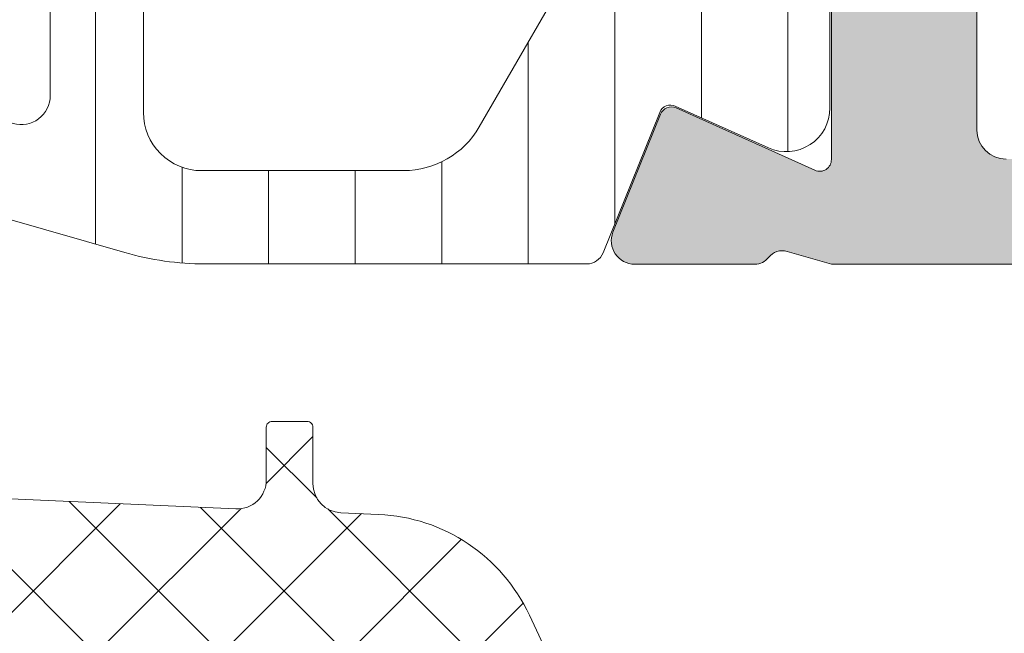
# Model space of a CAD drawing. Header units: millimetres. Extents: x 213386 to 459888, y 74252 to 208052.
# Tile 182 of 256: x 373087 to 373104, y 186081 to 186092. Entities that reach past the tile are written whole.
import ezdxf

# ---------------------------------------------------------------- set-up
doc = ezdxf.new("R2010")
doc.units = ezdxf.units.MM
doc.layers.get('Defpoints').update_dxf_attribs({"color": 255, "lineweight": 0})
doc.layers.add('FASÁDA DETAILNÍ', color=255, linetype='Continuous', lineweight=0)
doc.layers.add('NOVA', color=255, linetype='Continuous', lineweight=0)
doc.styles.add('CS-ROMANS', font='romans.shx', dxfattribs={"width": 0.75, "oblique": 5})
doc.dimstyles.new('A_KÓTA_50', dxfattribs={"dimtxt": 110, "dimasz": 2, "dimexe": 100, "dimexo": 1500, "dimgap": 40, "dimtad": 1, "dimrnd": 1, "dimdsep": 46, "dimtxsty": 'CS-ROMANS', "dimblk": 'KOT_CARA20', "dimcen": 45, "dimse1": 1, "dimse2": 1, "dimclrd": 256, "dimclre": 256, "dimclrt": 256, "dimadec": 0, "dimazin": 0, "dimtfac": 1, "dimtix": 1, "dimtmove": 2, "dimatfit": 3, "dimldrblk": 'OBLIQUE', "dimfxl": 100, "dimtolj": 1, "dimarcsym": 0})
pattern_1 = [(135, (0, 0), (-1.077630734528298, -1.077630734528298), []), (225, (0, 0), (1.077630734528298, -1.077630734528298), [])]

# ---------------------------------------------------------------- blocks, each defined once
blk = doc.blocks.new('A$C29162560')
at = {"layer": 'FASÁDA DETAILNÍ'}
h = blk.add_hatch(color=256, dxfattribs=at)
edge = h.paths.add_edge_path(flags=16)
edge.add_ellipse((-845.5180958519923, -15835.2001413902), major_axis=(-0.4999740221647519, 0), ratio=1, start_angle=89.99702292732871, end_angle=180.0029770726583)
edge.add_line((-845.0181218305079, -15835.20011541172), (-845.0181218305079, -15817.20011541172))
edge.add_ellipse((-845.5180958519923, -15817.2000894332), major_axis=(-0.4999740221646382, 0), ratio=1, start_angle=179.9970229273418, end_angle=270.0029770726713)
edge.add_line((-845.5181218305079, -15816.70011541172), (-858.0181218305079, -15816.70011541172))
edge.add_ellipse((-858.0181000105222, -15817.2001372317), major_axis=(-0.500021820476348, 0), ratio=1, start_angle=270.0025002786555, end_angle=359.9974997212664)
edge.add_line((-858.5181218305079, -15817.20011541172), (-858.5181218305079, -15829.80316641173))
edge.add_ellipse((-860.018120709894, -15829.80316753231), major_axis=(-1.499998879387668, 0), ratio=1, start_angle=89.99995719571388, end_angle=180.00004280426, ccw=False)
edge.add_line((-860.0181218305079, -15831.3031664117), (-873.0181098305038, -15831.3031664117))
edge.add_ellipse((-873.0181102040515, -15831.80316603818), major_axis=(-0.4999996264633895, 0), ratio=1, start_angle=-90.00004280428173, end_angle=4.280419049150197e-05)
edge.add_line((-873.5181098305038, -15831.8031664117), (-873.5181098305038, -15835.20011541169))
edge.add_ellipse((-873.0181102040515, -15835.20011578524), major_axis=(-0.4999996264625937, 0), ratio=1, start_angle=-4.280419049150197e-05, end_angle=90.00004280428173)
edge.add_line((-873.0181098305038, -15835.70011541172), (-845.5181218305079, -15835.70011541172))
edge = h.paths.add_edge_path()
edge.add_line((-844.3181098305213, -15864.5001104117), (-847.3181098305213, -15864.5001104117))
edge.add_line((-847.3181098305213, -15864.5001104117), (-847.3181098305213, -15862.5001104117))
edge.add_arc((-846.8181358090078, -15862.50008443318), 0.4999740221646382, 89.99702292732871, 180.0029770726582, ccw=False)
edge.add_line((-846.8181098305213, -15862.0001104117), (-846.3181098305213, -15862.0001104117))
edge.add_line((-846.3181098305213, -15862.0001104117), (-846.3181098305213, -15863.0001104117))
edge.add_line((-846.3181098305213, -15863.0001104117), (-845.3181098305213, -15863.0001104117))
edge.add_arc((-845.3181739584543, -15862.00004628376), 1.000064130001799, 270.0036740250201, 359.9963259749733)
edge.add_line((-844.3181098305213, -15862.0001104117), (-844.3181098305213, -15858.0001104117))
edge.add_arc((-845.3181398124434, -15858.00014039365), 1.000029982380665, 0.001717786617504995, 89.9982822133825)
edge.add_line((-845.3181098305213, -15857.0001104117), (-846.3181098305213, -15857.0001104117))
edge.add_line((-846.3181098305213, -15857.0001104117), (-846.3181098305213, -15858.0001104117))
edge.add_line((-846.3181098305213, -15858.0001104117), (-846.8181098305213, -15858.0001104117))
edge.add_arc((-846.8181042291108, -15857.50010481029), 0.5000056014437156, 180.0006418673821, 269.9993581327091, ccw=False)
edge.add_line((-847.3181098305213, -15857.5001104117), (-847.3181098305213, -15854.70010741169))
edge.add_arc((-846.8181098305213, -15854.70010741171), 0.5, 0, 180, ccw=False)
edge.add_line((-846.3181098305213, -15854.70010741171), (-846.3181098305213, -15855.00011041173))
edge.add_arc((-845.8180991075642, -15855.00009968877), 0.5000107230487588, 180.0012287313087, 269.9987712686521)
edge.add_line((-845.8181098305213, -15855.5001104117), (-845.3181098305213, -15855.5001104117))
edge.add_arc((-845.3181777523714, -15855.00004248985), 0.5000679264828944, 270.0077822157, 359.9922177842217)
edge.add_line((-844.8181098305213, -15855.0001104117), (-844.8181098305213, -15843.70011541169))
edge.add_arc((-845.318131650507, -15843.7001372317), 0.5000218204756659, 0.002500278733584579, 89.99749972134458)
edge.add_line((-845.3181098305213, -15843.20011541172), (-845.8181098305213, -15843.20011541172))
edge.add_arc((-845.8181725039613, -15843.70005273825), 0.4999373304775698, 89.99281725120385, 180.007182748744)
edge.add_line((-846.3181098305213, -15843.70011541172), (-846.3181098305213, -15844.00011841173))
edge.add_arc((-846.818172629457, -15844.00005561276), 0.500062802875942, 270.0071953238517, 359.9928046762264, ccw=False)
edge.add_line((-846.8181098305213, -15844.5001184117), (-851.3181098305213, -15844.5001184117))
edge.add_arc((-851.3181042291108, -15844.00011281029), 0.5000056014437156, 180.0006418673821, 269.9993581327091, ccw=False)
edge.add_line((-851.8181098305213, -15844.0001184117), (-851.8181098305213, -15843.20011541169))
edge.add_arc((-851.3181358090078, -15843.2000894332), 0.4999740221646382, 89.99702292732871, 180.0029770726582, ccw=False)
edge.add_line((-851.3181098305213, -15842.70011541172), (-849.3181098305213, -15842.70011541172))
edge.add_arc((-849.3181777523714, -15842.20004748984), 0.5000679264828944, 270.0077822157, 359.9922177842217)
edge.add_line((-848.8181098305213, -15842.20011541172), (-848.8181098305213, -15841.70011541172))
edge.add_arc((-848.3181725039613, -15841.70005273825), 0.499937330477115, 89.99281725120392, 180.007182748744, ccw=False)
edge.add_line((-848.3181098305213, -15841.20011541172), (-845.3181098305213, -15841.20011541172))
edge.add_arc((-845.318164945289, -15840.70006029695), 0.5000551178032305, 270.0063149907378, 359.993685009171)
edge.add_line((-844.8181098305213, -15840.70011541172), (-844.8181098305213, -15839.00011841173))
edge.add_arc((-846.3180779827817, -15839.00008656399), 1.499968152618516, 359.9987834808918, 450.0012165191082)
edge.add_line((-846.3181098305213, -15837.5001184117), (-872.3181098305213, -15837.5001184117))
edge.add_arc((-872.3181306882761, -15838.00009755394), 0.4999791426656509, 89.99760977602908, 180.0023902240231)
edge.add_line((-872.8181098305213, -15838.0001184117), (-872.8181098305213, -15842.20011541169))
edge.add_arc((-872.3181042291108, -15842.20010981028), 0.5000056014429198, 180.0006418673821, 269.9993581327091)
edge.add_line((-872.3181098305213, -15842.70011541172), (-870.3181098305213, -15842.70011541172))
edge.add_arc((-870.318131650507, -15843.2001372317), 0.500021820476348, 0.002500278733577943, 89.99749972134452, ccw=False)
edge.add_line((-869.8181098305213, -15843.20011541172), (-869.8181098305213, -15844.00011841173))
edge.add_arc((-870.3181623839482, -15844.00006585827), 0.5000525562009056, 270.00602154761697, 359.9939784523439, ccw=False)
edge.add_line((-870.3181098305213, -15844.5001184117), (-875.3181108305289, -15844.5001184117))
edge.add_line((-875.3181108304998, -15844.5001184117), (-876.0759998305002, -15844.2827974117))
edge.add_arc((-876.1586911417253, -15844.57117582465), 0.2999999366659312, 73.99997577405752, 142.0951853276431)
edge.add_arc((-876.6321109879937, -15844.20256527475), 0.3000001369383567, 270.0000300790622, 322.0952819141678, ccw=False)
edge.add_line((-876.6321108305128, -15844.50256541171), (-878.6962578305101, -15844.50256341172))
edge.add_arc((-878.696258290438, -15844.10256401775), 0.3999993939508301, 158.0262304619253, 270.00006587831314, ccw=False)
edge.add_line((-879.0671998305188, -15843.9528914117), (-878.2508388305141, -15841.92966241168))
edge.add_arc((-878.0653685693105, -15842.00449903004), 0.1999993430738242, 65.85890762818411, 158.0260921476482, ccw=False)
edge.add_line((-877.9835718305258, -15841.82199141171), (-875.5998868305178, -15842.8903114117))
edge.add_arc((-875.5180901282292, -15842.70780330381), 0.1999997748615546, 245.8589745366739, 360.8199006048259)
edge.add_line((-875.3181108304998, -15842.70494141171), (-875.3181098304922, -15831.4008614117))
edge.add_arc((-875.5095243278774, -15831.39242969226), 0.191600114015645, 357.4777781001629, 451.0444500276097)
edge.add_line((-875.5130168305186, -15831.20086141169), (-875.9336008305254, -15831.20086141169))
edge.add_line((-875.9336008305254, -15831.20086141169), (-878.3992128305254, -15832.63259641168))
edge.add_arc((-878.5500245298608, -15832.3732594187), 0.2999997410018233, 195.9999717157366, 300.17919611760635, ccw=False)
edge.add_line((-878.8384028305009, -15832.45595041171), (-879.2662738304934, -15830.9637894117))
edge.add_line((-879.2662738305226, -15830.9637894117), (-879.7646858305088, -15830.10051441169))
edge.add_arc((-879.4182755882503, -15829.90051445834), 0.4000000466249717, 90.0000347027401, 209.9999884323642, ccw=False)
edge.add_line((-879.4182758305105, -15829.50051441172), (-875.3103448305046, -15829.50086141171))
edge.add_line((-875.3103448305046, -15829.50086141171), (-860.8182878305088, -15829.50316641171))
edge.add_arc((-860.8181097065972, -15829.00316656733), 0.4999998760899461, 269.9795884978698, 360.0000178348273)
edge.add_line((-860.3181098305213, -15829.00316641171), (-860.3181098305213, -15823.60012441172))
edge.add_arc((-860.8181094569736, -15823.60012403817), 0.4999996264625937, 359.9999571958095, 450.0000428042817)
edge.add_line((-860.8181098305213, -15823.10012441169), (-863.3181098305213, -15823.10012441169))
edge.add_arc((-863.3181102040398, -15822.60012478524), 0.4999996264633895, 179.9999571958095, 270.0000428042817, ccw=False)
edge.add_line((-863.8181098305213, -15822.60012441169), (-863.8181098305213, -15821.30012141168))
edge.add_arc((-863.3181306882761, -15821.30010055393), 0.4999791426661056, 89.9976097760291, 180.002390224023, ccw=False)
edge.add_line((-863.3181098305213, -15820.80012141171), (-862.8181098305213, -15820.80012141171))
edge.add_line((-862.8181098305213, -15820.80012141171), (-862.8181098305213, -15821.80012141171))
edge.add_line((-862.8181098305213, -15821.80012141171), (-861.3181098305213, -15821.80012141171))
edge.add_arc((-861.3181415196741, -15820.80008972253), 1.000031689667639, 270.001815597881, 359.9981844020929)
edge.add_line((-860.3181098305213, -15820.80012141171), (-860.3181098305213, -15816.80012141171))
edge.add_arc((-861.318179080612, -15816.8001906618), 1.00006925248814, 0.003967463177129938, 89.99603253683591)
edge.add_line((-861.3181098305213, -15815.80012141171), (-862.8181098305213, -15815.80012141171))
edge.add_line((-862.8181098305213, -15815.80012141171), (-862.8181098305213, -15816.80012141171))
edge.add_line((-862.8181098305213, -15816.80012141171), (-863.3181098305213, -15816.80012141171))
edge.add_arc((-863.3181358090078, -15816.30014739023), 0.4999740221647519, 179.9970229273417, 270.0029770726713, ccw=False)
edge.add_line((-863.8181098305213, -15816.30012141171), (-863.8181098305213, -15815.0001184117))
edge.add_arc((-863.3181042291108, -15815.00012401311), 0.5000056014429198, 90.00064186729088, 179.9993581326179, ccw=False)
edge.add_line((-863.3181098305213, -15814.5001184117), (-844.3181098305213, -15814.5001184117))
edge.add_arc((-844.3180805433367, -15816.00008912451), 1.49997071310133, -0.0011187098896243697, 90.00111870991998, ccw=False)
edge.add_line((-842.8181098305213, -15816.0001184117), (-842.8181098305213, -15863.0001104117))
edge.add_arc((-844.3181701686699, -15863.00005007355), 1.500060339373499, 270.0023046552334, 359.99769534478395, ccw=False)
h = blk.add_hatch(dxfattribs=at)
h.set_pattern_fill('ANSI31', color=256, scale=0.468, angle=45, style=0)
h.set_pattern_definition([(90, (0, 0), (-1.4859, 3.33066907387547e-16), [])])
edge = h.paths.add_edge_path(flags=16)
edge.add_line((-902.7296038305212, -15831.84819041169), (-904.0129658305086, -15834.07090041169))
edge.add_ellipse((-902.2812408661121, -15835.0707727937), major_axis=(-1.999654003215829, 0), ratio=1, start_angle=-30.00150144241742, end_angle=29.99995422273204)
edge.add_line((-904.0129928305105, -15836.07059841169), (-903.3608648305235, -15837.2001164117))
edge.add_ellipse((-900.7627846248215, -15835.70011328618), major_axis=(-3.000005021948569, 0), ratio=1, start_angle=30.00001355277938, end_angle=73.99994528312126)
edge.add_line((-901.5897008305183, -15838.58390241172), (-897.9186788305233, -15839.63655041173))
edge.add_ellipse((-897.7808600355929, -15839.15591938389), major_axis=(-0.500000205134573, 0), ratio=1, start_angle=73.99999279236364, end_angle=180.000798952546)
edge.add_line((-897.2808598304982, -15839.15591241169), (-897.2809698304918, -15831.59815941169))
edge.add_ellipse((-897.780969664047, -15831.59816924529), major_axis=(-0.4999998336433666, 0), ratio=1, start_angle=180.0011268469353, end_angle=270.0008212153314)
edge.add_line((-897.780976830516, -15831.09816941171), (-901.430625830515, -15831.0982254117))
edge.add_ellipse((-901.4305863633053, -15832.59822466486), major_axis=(-1.49999925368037, 0), ratio=1, start_angle=270.0015075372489, end_angle=329.9984727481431)
edge = h.paths.add_edge_path(flags=16)
edge.add_line((-895.6809678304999, -15831.5981414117), (-895.6808408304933, -15839.90147141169))
edge.add_ellipse((-895.1808405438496, -15839.90146315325), major_axis=(-0.5000002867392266, 0), ratio=1, start_angle=0.0009463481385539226, end_angle=74.00005606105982)
edge.add_line((-895.3186588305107, -15840.3820944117), (-889.3658968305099, -15842.0890214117))
edge.add_ellipse((-889.2280778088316, -15841.60839068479), major_axis=(-0.4999999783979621, 0), ratio=1, start_angle=73.99995831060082, end_angle=180.0009480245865)
edge.add_line((-888.7280778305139, -15841.60838241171), (-888.7282478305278, -15831.59802841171))
edge.add_ellipse((-889.2282480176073, -15831.59804059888), major_axis=(-0.5000001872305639, 0), ratio=1, start_angle=180.0013965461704, end_angle=270.0008952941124)
edge.add_line((-889.2282558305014, -15831.09804041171), (-895.1809758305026, -15831.0981304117))
edge.add_ellipse((-895.1809675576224, -15831.59813068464), major_axis=(-0.5000002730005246, 0), ratio=1, start_angle=-89.99905199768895, end_angle=0.001229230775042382)
edge = h.paths.add_edge_path(flags=16)
edge.add_line((-881.3639438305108, -15842.14717741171), (-879.5300548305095, -15838.9707874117))
edge.add_ellipse((-882.1281345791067, -15837.47078755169), major_axis=(-3.000002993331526, 0), ratio=1, start_angle=150.0000360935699, end_angle=210.001491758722)
edge.add_line((-879.530094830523, -15835.9707184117), (-881.9105898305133, -15831.8478354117))
edge.add_ellipse((-883.2096081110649, -15832.59787107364), major_axis=(-1.500000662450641, 0), ratio=1, start_angle=210.001558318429, end_angle=270.0015171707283)
edge.add_line((-883.2096478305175, -15831.0978704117), (-886.6282618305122, -15831.09796141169))
edge.add_ellipse((-886.628248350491, -15831.5979608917), major_axis=(-0.4999994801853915, 0), ratio=1, start_angle=-89.99845530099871, end_angle=0.001434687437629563)
edge.add_line((-887.128247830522, -15831.5979734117), (-887.1280668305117, -15841.89728841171))
edge.add_ellipse((-886.128066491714, -15841.8972700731), major_axis=(-1.000000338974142, 0), ratio=1, start_angle=0.001050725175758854, end_angle=90.00152757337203)
edge.add_line((-886.1280398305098, -15842.89727041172), (-882.6629418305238, -15842.89717741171))
edge.add_ellipse((-882.6629820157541, -15841.39717727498), major_axis=(-1.500000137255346, 0), ratio=1, start_angle=90.00153496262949, end_angle=149.9999969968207)
edge = h.paths.add_edge_path()
edge.add_line((-879.5161378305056, -15844.4970454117), (-886.069200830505, -15844.4972674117))
edge.add_arc((-886.0693676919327, -15839.49726971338), 4.999997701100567, 253.9999762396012, 270.00191209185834, ccw=False)
edge.add_line((-887.4475558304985, -15844.3035754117), (-902.3339738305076, -15840.03496441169))
edge.add_arc((-902.4717923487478, -15840.51559476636), 0.4999994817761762, 74.0000020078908, 180.0000739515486)
edge.add_line((-902.971791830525, -15840.51559541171), (-902.971791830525, -15844.3989694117))
edge.add_arc((-903.971791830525, -15844.39898941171), 1.0000000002, -179.9988540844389, 0.0011459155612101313, ccw=False)
edge.add_line((-904.971791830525, -15844.39900941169), (-904.9719798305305, -15839.70067341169))
edge.add_line((-904.9719798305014, -15839.70067341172), (-905.1280318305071, -15839.70067341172))
edge.add_arc((-905.1280324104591, -15839.40067341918), 0.2999999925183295, 201.9738458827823, 270.0001107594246, ccw=False)
edge.add_line((-905.4062388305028, -15839.51292841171), (-906.3794258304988, -15837.10102641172))
edge.add_arc((-906.5648970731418, -15837.17586301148), 0.2000002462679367, 21.97379771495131, 114.1409822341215)
edge.add_line((-906.6466938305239, -15836.99335441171), (-908.2453788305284, -15837.70985441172))
edge.add_arc((-908.5521170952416, -15837.02544865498), 0.7499997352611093, 179.999981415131, 294.14105846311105, ccw=False)
edge.add_line((-909.3021168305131, -15837.0254484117), (-909.3021168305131, -15831.9178994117))
edge.add_arc((-908.702116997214, -15831.91789954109), 0.5999998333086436, 59.85707513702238, 179.9999876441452, ccw=False)
edge.add_line((-908.4008218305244, -15831.3990344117), (-906.2288648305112, -15832.66025041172))
edge.add_arc((-906.0782165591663, -15832.40081776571), 0.3000003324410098, 239.8569693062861, 343.9999309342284)
edge.add_line((-905.7898378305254, -15832.48350941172), (-905.3555708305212, -15830.96903741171))
edge.add_line((-905.3555708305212, -15830.96903741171), (-904.5930228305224, -15829.6482654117))
edge.add_arc((-904.3332156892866, -15829.79826615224), 0.2999999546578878, 87.5366952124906, 149.9998316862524, ccw=False)
edge.add_line((-904.3203218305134, -15829.4985434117), (-880.3306678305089, -15829.4985434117))
edge.add_arc((-880.3107131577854, -15829.79787913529), 0.3000001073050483, 30.000147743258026, 93.81387623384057, ccw=False)
edge.add_line((-880.0509058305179, -15829.64787841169), (-879.2883378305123, -15830.96868441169))
edge.add_line((-879.2883378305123, -15830.96868441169), (-878.8540708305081, -15832.4831554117))
edge.add_arc((-878.565691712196, -15832.40046426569), 0.3000005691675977, 195.9999567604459, 300.1429183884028)
edge.add_line((-878.4150438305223, -15832.65989741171), (-876.2430878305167, -15831.39868141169))
edge.add_arc((-875.9417921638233, -15831.91754682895), 0.6000003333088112, 3.984309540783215e-05, 120.14295234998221, ccw=False)
edge.add_line((-875.3417918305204, -15831.91754641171), (-875.3417918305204, -15841.8211464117))
edge.add_arc((-876.0917918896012, -15841.82114715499), 0.7500000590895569, -114.14102026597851, 5.678219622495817e-05, ccw=False)
edge.add_line((-876.3985298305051, -15842.5055534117), (-877.9972148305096, -15841.78905341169))
edge.add_arc((-878.0790115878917, -15841.97156201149), 0.2000002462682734, 65.85901776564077, 158.026202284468)
edge.add_line((-878.2644828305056, -15841.8967254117), (-879.2379418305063, -15844.3093004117))
edge.add_arc((-879.5161476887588, -15844.19704625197), 0.2999991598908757, 270.0018827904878, 338.0262614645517, ccw=False)
h = blk.add_hatch(dxfattribs=at)
h.set_pattern_fill('ANSI37', color=256, scale=0.48, angle=90, style=0)
h.set_pattern_definition(pattern_1)
edge = h.paths.add_edge_path(flags=16)
edge.add_line((-906.219358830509, -15860.16438422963), (-906.1196148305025, -15861.55723822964))
edge.add_arc((-906.718081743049, -15861.60009572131), 0.5999995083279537, -90.00000835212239, 4.096080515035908, ccw=False)
edge.add_arc((-906.718081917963, -15861.60009572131), 0.5999995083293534, 175.9039194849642, 270.0000083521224, ccw=False)
edge.add_line((-907.3165488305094, -15861.55723822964), (-907.216804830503, -15860.16438422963))
edge.add_arc((-906.718081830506, -15860.20009870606), 0.5000001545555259, 4.096064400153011, 175.9039355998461, ccw=False)
edge = h.paths.add_edge_path(flags=16)
edge.add_arc((-908.3180784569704, -15857.00009060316), 0.4999996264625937, -90.00004280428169, 4.280419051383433e-05, ccw=False)
edge.add_line((-908.3180788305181, -15857.50009022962), (-911.9117638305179, -15857.50009022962))
edge.add_arc((-911.9117638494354, -15857.00008989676), 0.5000003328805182, 156.7819733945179, 270.0000021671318, ccw=False)
edge.add_line((-912.3712698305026, -15856.80297422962), (-909.6553918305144, -15850.47187222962))
edge.add_arc((-909.1958864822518, -15850.66898814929), 0.4999998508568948, 87.49988936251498, 156.7819182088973, ccw=False)
edge.add_line((-909.1740758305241, -15850.16946422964), (-908.2962688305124, -15850.20779022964))
edge.add_arc((-908.3180783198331, -15850.70731383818), 0.49999948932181, -4.4856929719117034e-05, 87.50002088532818, ccw=False)
edge.add_line((-907.8180788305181, -15850.70731422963), (-907.8180788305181, -15857.00009022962))
edge = h.paths.add_edge_path(flags=16)
edge.add_line((-882.7641598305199, -15851.59192822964), (-878.6154898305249, -15860.48878122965))
edge.add_arc((-879.0686435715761, -15860.70009036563), 0.4999998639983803, -90.00002967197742, 25.000007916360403, ccw=False)
edge.add_line((-879.0686438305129, -15861.20009022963), (-888.4180788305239, -15861.20009022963))
edge.add_arc((-888.4180792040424, -15860.70009060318), 0.4999996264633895, 179.9999571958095, 270.0000428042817, ccw=False)
edge.add_line((-888.9180788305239, -15860.70009022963), (-888.9180788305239, -15851.57616722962))
edge.add_arc((-888.4180787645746, -15851.57616739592), 0.5000000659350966, 87.49997275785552, 179.9999809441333, ccw=False)
edge.add_line((-888.3962688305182, -15851.07664322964), (-883.1955048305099, -15851.30371322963))
edge.add_arc((-883.2173145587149, -15851.80323863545), 0.500001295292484, 25.000091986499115, 87.50000252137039, ccw=False)
edge = h.paths.add_edge_path(flags=16)
edge.add_arc((-891.6180784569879, -15860.70009060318), 0.4999996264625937, -90.00004280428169, 4.280419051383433e-05, ccw=False)
edge.add_line((-891.6180788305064, -15861.20009022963), (-898.8180788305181, -15861.20009022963))
edge.add_arc((-898.8180792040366, -15860.70009060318), 0.4999996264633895, 179.9999571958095, 270.0000428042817, ccw=False)
edge.add_line((-899.3180788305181, -15860.70009022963), (-899.3180788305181, -15859.50009022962))
edge.add_arc((-901.3180773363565, -15859.50008873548), 1.999998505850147, 359.9999571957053, 450.0000428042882)
edge.add_line((-901.3180788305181, -15857.50009022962), (-905.1180788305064, -15857.50009022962))
edge.add_arc((-905.1180792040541, -15857.00009060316), 0.4999996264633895, 179.9999571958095, 270.0000428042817, ccw=False)
edge.add_line((-905.6180788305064, -15857.00009022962), (-905.6180788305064, -15850.84702922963))
edge.add_arc((-905.1180787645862, -15850.84702939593), 0.5000000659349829, 87.49997275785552, 179.9999809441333, ccw=False)
edge.add_line((-905.0962688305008, -15850.34750522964), (-899.5962688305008, -15850.58764022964))
edge.add_arc((-899.6180783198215, -15851.08716383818), 0.49999948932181, -4.4856929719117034e-05, 87.50002088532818, ccw=False)
edge.add_line((-899.1180788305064, -15851.08716422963), (-899.1180788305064, -15856.40009022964))
edge.add_arc((-898.0180788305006, -15856.40009022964), 1.100000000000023, 180, 360)
edge.add_line((-896.9180788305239, -15856.40009022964), (-896.9180788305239, -15851.22687922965))
edge.add_arc((-896.4180787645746, -15851.22687939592), 0.5000000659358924, 87.49997275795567, 179.9999809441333, ccw=False)
edge.add_line((-896.3962688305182, -15850.72735522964), (-891.5962688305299, -15850.93692822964))
edge.add_arc((-891.6180783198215, -15851.43645183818), 0.4999994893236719, -4.4856929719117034e-05, 87.50002088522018, ccw=False)
edge.add_line((-891.1180788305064, -15851.43645222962), (-891.1180788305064, -15860.70009022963))
edge = h.paths.add_edge_path()
edge.add_line((-876.4050258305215, -15859.31363322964), (-880.502874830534, -15850.52576722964))
edge.add_ellipse((-883.2218001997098, -15851.79362472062), major_axis=(-3.000002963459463, 0), ratio=1, start_angle=205.0000306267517, end_angle=267.4999411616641)
edge.add_line((-883.0909388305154, -15848.79647722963), (-883.7398888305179, -15848.76814322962))
edge.add_ellipse((-883.7180793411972, -15848.26861962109), major_axis=(-0.49999948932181, 0), ratio=1, start_angle=-4.4856929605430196e-05, end_angle=87.50002088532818, ccw=False)
edge.add_line((-884.2180788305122, -15848.26861922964), (-884.2180788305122, -15847.30009022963))
edge.add_ellipse((-884.3180787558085, -15847.30009015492), major_axis=(-0.09999992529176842, 0), ratio=1, start_angle=179.9999571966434, end_angle=270.0000428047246)
edge.add_line((-884.3180788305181, -15847.20009022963), (-884.9180788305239, -15847.20009022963))
edge.add_ellipse((-884.9180789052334, -15847.30009015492), major_axis=(-0.09999992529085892, 0), ratio=1, start_angle=-90.00004280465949, end_angle=4.280439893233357e-05)
edge.add_line((-885.0180788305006, -15847.30009022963), (-885.0180788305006, -15848.20312822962))
edge.add_ellipse((-885.5180788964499, -15848.20312806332), major_axis=(-0.5000000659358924, 0), ratio=1, start_angle=87.49997275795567, end_angle=179.9999809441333, ccw=False)
edge.add_line((-885.5398888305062, -15848.70265222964), (-894.4401828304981, -15848.30881422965))
edge.add_ellipse((-894.4180787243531, -15847.80930295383), major_axis=(-0.5000001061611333, 0), ratio=1, start_angle=-8.298715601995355e-05, end_angle=87.46623077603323, ccw=False)
edge.add_line((-894.9180788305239, -15847.80930222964), (-894.9180788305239, -15847.20009022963))
edge.add_ellipse((-895.0180787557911, -15847.20009015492), major_axis=(-0.09999992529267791, 0), ratio=1, start_angle=179.9999571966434, end_angle=270.0000428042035)
edge.add_line((-895.0180788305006, -15847.10009022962), (-895.6180788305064, -15847.10009022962))
edge.add_ellipse((-895.618078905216, -15847.20009015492), major_axis=(-0.0999999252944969, 0), ratio=1, start_angle=-90.00004280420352, end_angle=4.280335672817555e-05)
edge.add_line((-895.7180788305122, -15847.20009022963), (-895.7180788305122, -15847.72965222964))
edge.add_ellipse((-896.2180793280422, -15847.72965253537), major_axis=(-0.5000004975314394, 0), ratio=1, start_angle=87.46630200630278, end_angle=180.0000350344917, ccw=False)
edge.add_line((-896.2401828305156, -15848.22916422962), (-907.7804078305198, -15847.71850822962))
edge.add_ellipse((-907.7585982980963, -15847.21898362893), major_axis=(-0.5000004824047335, 0), ratio=1, start_angle=-3.2170573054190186, end_angle=87.50002091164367, ccw=False)
edge.add_line((-908.257810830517, -15847.19092422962), (-907.9692478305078, -15842.05718122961))
edge.add_ellipse((-907.5588298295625, -15842.17273665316), major_axis=(-0.4263754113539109, 0), ratio=1, start_angle=200.758972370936, end_angle=344.2751455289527, ccw=False)
edge.add_line((-907.1601348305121, -15842.02161322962), (-907.1613748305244, -15842.25421622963))
edge.add_line((-907.1613748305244, -15842.25421622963), (-907.4595128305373, -15844.13679522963))
edge.add_line((-907.4595128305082, -15844.13679522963), (-907.0590868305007, -15846.98608022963))
edge.add_ellipse((-906.7620062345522, -15846.94432962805), major_axis=(-0.2999999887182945, 0), ratio=1, start_angle=7.999744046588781, end_angle=124.5977463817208)
edge.add_ellipse((-908.2951196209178, -15844.72175854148), major_axis=(-3.000047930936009, 0), ratio=1, start_angle=124.597641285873, end_angle=198.0084245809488)
edge.add_line((-905.4420408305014, -15843.79427322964), (-906.0756168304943, -15841.53938222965))
edge.add_ellipse((-906.8508293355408, -15841.70031177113), major_axis=(-0.7917403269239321, 0), ratio=1, start_angle=191.7276897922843, end_angle=263.2016537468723)
edge.add_line((-906.7571068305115, -15840.91413822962), (-907.8153168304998, -15840.91291722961))
edge.add_ellipse((-907.6861925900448, -15842.0920034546), major_axis=(-1.186135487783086, 0), ratio=1, start_angle=276.2496781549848, end_angle=341.3444235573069)
edge.add_line((-908.8100068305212, -15841.71258422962), (-909.9043398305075, -15844.95392422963))
edge.add_line((-909.9043398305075, -15844.95392422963), (-912.7941178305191, -15853.00371922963))
edge.add_line((-912.7941178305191, -15853.00371922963), (-917.1269268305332, -15862.90159622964))
edge.add_ellipse((-916.6679178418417, -15863.09986629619), major_axis=(-0.5000002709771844, 0), ratio=1, start_angle=-23.36204948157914, end_angle=89.93342362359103)
edge.add_line((-916.6684988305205, -15863.59986622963), (-916.1217978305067, -15863.60050122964))
edge.add_ellipse((-916.1212175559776, -15863.10050112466), major_axis=(-0.5000004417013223, 0), ratio=1, start_angle=89.93350548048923, end_angle=156.0791754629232)
edge.add_line((-915.6641638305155, -15863.30323822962), (-914.2624078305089, -15860.09923522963))
edge.add_ellipse((-913.3462667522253, -15860.5000895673), major_axis=(-0.9999993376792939, 0), ratio=1, start_angle=269.99994718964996, end_angle=336.36838527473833, ccw=False)
edge.add_line((-913.346265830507, -15859.50009022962), (-908.1183238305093, -15859.50009022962))
edge.add_line((-908.1183238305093, -15859.50009022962), (-908.118314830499, -15861.29956922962))
edge.add_line((-908.118314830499, -15861.29956922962), (-908.6331158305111, -15861.43751122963))
edge.add_ellipse((-908.5183505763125, -15861.71466525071), major_axis=(-0.2999756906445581, 0), ratio=1, start_angle=-67.50629973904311, end_angle=22.50356669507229)
edge.add_line((-908.7954848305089, -15861.82947822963), (-907.9463178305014, -15863.09960522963))
edge.add_ellipse((-907.0804536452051, -15862.59988445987), major_axis=(-0.9997207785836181, 0), ratio=1, start_angle=29.99076069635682, end_angle=90.00761184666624)
edge.add_line((-907.0803208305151, -15863.59960522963), (-906.3559598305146, -15863.59957422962))
edge.add_ellipse((-906.3561678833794, -15862.59983639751), major_axis=(-0.9997378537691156, 0), ratio=1, start_angle=90.01192367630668, end_angle=150.0086750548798)
edge.add_line((-905.4902938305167, -15863.09957422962), (-904.6411268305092, -15861.82947822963))
edge.add_ellipse((-904.9182743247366, -15861.7146663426), major_axis=(-0.2999875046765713, 0), ratio=1, start_angle=157.4975938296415, end_angle=247.5013961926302)
edge.add_line((-904.8034808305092, -15861.43751122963), (-905.3182968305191, -15861.29953922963))
edge.add_line((-905.3182968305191, -15861.29953922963), (-905.3183048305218, -15859.50009022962))
edge.add_line((-905.3183048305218, -15859.50009022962), (-902.1180778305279, -15859.50009022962))
edge.add_ellipse((-902.1180776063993, -15859.8000900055), major_axis=(-0.2999997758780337, 0), ratio=1, start_angle=179.9999571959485, end_angle=270.00004280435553, ccw=False)
edge.add_line((-901.8180778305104, -15859.80009022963), (-901.8180778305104, -15863.10008622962))
edge.add_ellipse((-901.3180782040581, -15863.10008660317), major_axis=(-0.4999996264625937, 0), ratio=1, start_angle=-4.280419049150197e-05, end_angle=90.00004280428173)
edge.add_line((-901.3180778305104, -15863.60008622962), (-874.420455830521, -15863.60008622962))
edge.add_line((-874.420455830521, -15863.60008622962), (-873.5253378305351, -15862.04969422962))
edge.add_ellipse((-873.9583503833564, -15861.79969414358), major_axis=(-0.4999999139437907, 0), ratio=1, start_angle=149.999982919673, end_angle=269.9999366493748)
edge.add_line((-873.9583498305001, -15861.29969422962), (-873.9583498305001, -15859.60232322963))
edge.add_line((-873.9583498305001, -15859.60232322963), (-875.9518718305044, -15859.60232322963))
edge.add_ellipse((-875.9518721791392, -15859.10232297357), major_axis=(-0.500000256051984, 0), ratio=1, start_angle=25.000128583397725, end_angle=90.00003995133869, ccw=False)
h = blk.add_hatch(dxfattribs=at)
h.set_pattern_fill('ANSI37', color=256, scale=0.48, angle=90, style=0)
h.set_pattern_definition(pattern_1)
edge = h.paths.add_edge_path(flags=16)
edge.add_line((-906.219358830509, -15860.16438441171), (-906.1196148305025, -15861.55723841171))
edge.add_arc((-906.718081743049, -15861.60009590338), 0.5999995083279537, -90.00000835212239, 4.096080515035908, ccw=False)
edge.add_arc((-906.718081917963, -15861.60009590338), 0.5999995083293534, 175.9039194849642, 270.0000083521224, ccw=False)
edge.add_line((-907.3165488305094, -15861.55723841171), (-907.216804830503, -15860.16438441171))
edge.add_arc((-906.718081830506, -15860.20009888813), 0.5000001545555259, 4.096064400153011, 175.9039355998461, ccw=False)
edge = h.paths.add_edge_path(flags=16)
edge.add_arc((-908.3180784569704, -15857.00009078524), 0.4999996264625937, -90.00004280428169, 4.280419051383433e-05, ccw=False)
edge.add_line((-908.3180788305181, -15857.50009041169), (-911.9117638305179, -15857.50009041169))
edge.add_arc((-911.9117638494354, -15857.00009007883), 0.5000003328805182, 156.7819733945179, 270.0000021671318, ccw=False)
edge.add_line((-912.3712698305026, -15856.80297441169), (-909.6553918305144, -15850.4718724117))
edge.add_arc((-909.1958864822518, -15850.66898833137), 0.4999998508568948, 87.49988936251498, 156.7819182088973, ccw=False)
edge.add_line((-909.1740758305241, -15850.16946441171), (-908.2962688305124, -15850.20779041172))
edge.add_arc((-908.3180783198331, -15850.70731402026), 0.49999948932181, -4.4856929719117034e-05, 87.50002088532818, ccw=False)
edge.add_line((-907.8180788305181, -15850.7073144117), (-907.8180788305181, -15857.00009041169))
edge = h.paths.add_edge_path(flags=16)
edge.add_line((-882.7641598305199, -15851.59192841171), (-878.6154898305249, -15860.48878141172))
edge.add_arc((-879.0686435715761, -15860.7000905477), 0.4999998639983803, -90.00002967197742, 25.000007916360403, ccw=False)
edge.add_line((-879.0686438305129, -15861.2000904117), (-888.4180788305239, -15861.2000904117))
edge.add_arc((-888.4180792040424, -15860.70009078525), 0.4999996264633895, 179.9999571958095, 270.0000428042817, ccw=False)
edge.add_line((-888.9180788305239, -15860.7000904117), (-888.9180788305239, -15851.57616741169))
edge.add_arc((-888.4180787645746, -15851.57616757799), 0.5000000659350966, 87.49997275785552, 179.9999809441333, ccw=False)
edge.add_line((-888.3962688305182, -15851.07664341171), (-883.1955048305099, -15851.3037134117))
edge.add_arc((-883.2173145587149, -15851.80323881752), 0.500001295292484, 25.000091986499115, 87.50000252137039, ccw=False)
edge = h.paths.add_edge_path(flags=16)
edge.add_arc((-891.6180784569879, -15860.70009078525), 0.4999996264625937, -90.00004280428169, 4.280419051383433e-05, ccw=False)
edge.add_line((-891.6180788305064, -15861.2000904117), (-898.8180788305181, -15861.2000904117))
edge.add_arc((-898.8180792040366, -15860.70009078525), 0.4999996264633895, 179.9999571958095, 270.0000428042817, ccw=False)
edge.add_line((-899.3180788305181, -15860.7000904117), (-899.3180788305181, -15859.50009041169))
edge.add_arc((-901.3180773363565, -15859.50008891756), 1.999998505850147, 359.9999571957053, 450.0000428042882)
edge.add_line((-901.3180788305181, -15857.50009041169), (-905.1180788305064, -15857.50009041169))
edge.add_arc((-905.1180792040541, -15857.00009078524), 0.4999996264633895, 179.9999571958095, 270.0000428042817, ccw=False)
edge.add_line((-905.6180788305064, -15857.00009041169), (-905.6180788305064, -15850.8470294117))
edge.add_arc((-905.1180787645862, -15850.847029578), 0.5000000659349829, 87.49997275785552, 179.9999809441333, ccw=False)
edge.add_line((-905.0962688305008, -15850.34750541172), (-899.5962688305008, -15850.58764041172))
edge.add_arc((-899.6180783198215, -15851.08716402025), 0.49999948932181, -4.4856929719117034e-05, 87.50002088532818, ccw=False)
edge.add_line((-899.1180788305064, -15851.0871644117), (-899.1180788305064, -15856.40009041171))
edge.add_arc((-898.0180788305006, -15856.40009041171), 1.100000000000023, 180, 360)
edge.add_line((-896.9180788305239, -15856.40009041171), (-896.9180788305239, -15851.22687941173))
edge.add_arc((-896.4180787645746, -15851.226879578), 0.5000000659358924, 87.49997275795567, 179.9999809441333, ccw=False)
edge.add_line((-896.3962688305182, -15850.72735541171), (-891.5962688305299, -15850.93692841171))
edge.add_arc((-891.6180783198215, -15851.43645202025), 0.4999994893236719, -4.4856929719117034e-05, 87.50002088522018, ccw=False)
edge.add_line((-891.1180788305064, -15851.4364524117), (-891.1180788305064, -15860.7000904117))
edge = h.paths.add_edge_path()
edge.add_line((-876.4050258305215, -15859.31363341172), (-880.502874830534, -15850.52576741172))
edge.add_ellipse((-883.2218001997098, -15851.7936249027), major_axis=(-3.000002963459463, 0), ratio=1, start_angle=205.0000306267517, end_angle=267.4999411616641)
edge.add_line((-883.0909388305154, -15848.7964774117), (-883.7398888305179, -15848.7681434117))
edge.add_ellipse((-883.7180793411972, -15848.26861980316), major_axis=(-0.49999948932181, 0), ratio=1, start_angle=-4.4856929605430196e-05, end_angle=87.50002088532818, ccw=False)
edge.add_line((-884.2180788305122, -15848.26861941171), (-884.2180788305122, -15847.30009041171))
edge.add_ellipse((-884.3180787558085, -15847.300090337), major_axis=(-0.09999992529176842, 0), ratio=1, start_angle=179.9999571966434, end_angle=270.0000428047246)
edge.add_line((-884.3180788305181, -15847.2000904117), (-884.9180788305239, -15847.2000904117))
edge.add_ellipse((-884.9180789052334, -15847.300090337), major_axis=(-0.09999992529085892, 0), ratio=1, start_angle=-90.00004280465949, end_angle=4.280439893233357e-05)
edge.add_line((-885.0180788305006, -15847.30009041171), (-885.0180788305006, -15848.2031284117))
edge.add_ellipse((-885.5180788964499, -15848.2031282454), major_axis=(-0.5000000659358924, 0), ratio=1, start_angle=87.49997275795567, end_angle=179.9999809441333, ccw=False)
edge.add_line((-885.5398888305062, -15848.70265241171), (-894.4401828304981, -15848.30881441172))
edge.add_ellipse((-894.4180787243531, -15847.8093031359), major_axis=(-0.5000001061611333, 0), ratio=1, start_angle=-8.298715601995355e-05, end_angle=87.46623077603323, ccw=False)
edge.add_line((-894.9180788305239, -15847.80930241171), (-894.9180788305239, -15847.2000904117))
edge.add_ellipse((-895.0180787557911, -15847.20009033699), major_axis=(-0.09999992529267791, 0), ratio=1, start_angle=179.9999571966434, end_angle=270.0000428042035)
edge.add_line((-895.0180788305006, -15847.1000904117), (-895.6180788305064, -15847.1000904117))
edge.add_ellipse((-895.618078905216, -15847.20009033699), major_axis=(-0.0999999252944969, 0), ratio=1, start_angle=-90.00004280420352, end_angle=4.280335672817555e-05)
edge.add_line((-895.7180788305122, -15847.2000904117), (-895.7180788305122, -15847.72965241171))
edge.add_ellipse((-896.2180793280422, -15847.72965271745), major_axis=(-0.5000004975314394, 0), ratio=1, start_angle=87.46630200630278, end_angle=180.0000350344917, ccw=False)
edge.add_line((-896.2401828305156, -15848.22916441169), (-907.7804078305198, -15847.71850841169))
edge.add_ellipse((-907.7585982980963, -15847.21898381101), major_axis=(-0.5000004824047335, 0), ratio=1, start_angle=-3.2170573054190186, end_angle=87.50002091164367, ccw=False)
edge.add_line((-908.257810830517, -15847.1909244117), (-907.9692478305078, -15842.05718141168))
edge.add_ellipse((-907.5588298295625, -15842.17273683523), major_axis=(-0.4263754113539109, 0), ratio=1, start_angle=200.758972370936, end_angle=344.2751455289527, ccw=False)
edge.add_line((-907.1601348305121, -15842.02161341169), (-907.1613748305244, -15842.2542164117))
edge.add_line((-907.1613748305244, -15842.2542164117), (-907.4595128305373, -15844.1367954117))
edge.add_line((-907.4595128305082, -15844.1367954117), (-907.0590868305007, -15846.98608041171))
edge.add_ellipse((-906.7620062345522, -15846.94432981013), major_axis=(-0.2999999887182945, 0), ratio=1, start_angle=7.999744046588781, end_angle=124.5977463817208)
edge.add_ellipse((-908.2951196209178, -15844.72175872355), major_axis=(-3.000047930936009, 0), ratio=1, start_angle=124.597641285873, end_angle=198.0084245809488)
edge.add_line((-905.4420408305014, -15843.79427341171), (-906.0756168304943, -15841.53938241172))
edge.add_ellipse((-906.8508293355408, -15841.7003119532), major_axis=(-0.7917403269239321, 0), ratio=1, start_angle=191.7276897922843, end_angle=263.2016537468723)
edge.add_line((-906.7571068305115, -15840.9141384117), (-907.8153168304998, -15840.91291741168))
edge.add_ellipse((-907.6861925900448, -15842.09200363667), major_axis=(-1.186135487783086, 0), ratio=1, start_angle=276.2496781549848, end_angle=341.3444235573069)
edge.add_line((-908.8100068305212, -15841.7125844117), (-909.9043398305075, -15844.9539244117))
edge.add_line((-909.9043398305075, -15844.9539244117), (-912.7941178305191, -15853.0037194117))
edge.add_line((-912.7941178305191, -15853.0037194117), (-917.1269268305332, -15862.90159641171))
edge.add_ellipse((-916.6679178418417, -15863.09986647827), major_axis=(-0.5000002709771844, 0), ratio=1, start_angle=-23.36204948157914, end_angle=89.93342362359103)
edge.add_line((-916.6684988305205, -15863.59986641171), (-916.1217978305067, -15863.60050141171))
edge.add_ellipse((-916.1212175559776, -15863.10050130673), major_axis=(-0.5000004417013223, 0), ratio=1, start_angle=89.93350548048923, end_angle=156.0791754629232)
edge.add_line((-915.6641638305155, -15863.3032384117), (-914.2624078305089, -15860.0992354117))
edge.add_ellipse((-913.3462667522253, -15860.50008974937), major_axis=(-0.9999993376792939, 0), ratio=1, start_angle=269.99994718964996, end_angle=336.36838527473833, ccw=False)
edge.add_line((-913.346265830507, -15859.50009041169), (-908.1183238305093, -15859.50009041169))
edge.add_line((-908.1183238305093, -15859.50009041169), (-908.118314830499, -15861.2995694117))
edge.add_line((-908.118314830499, -15861.2995694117), (-908.6331158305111, -15861.4375114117))
edge.add_ellipse((-908.5183505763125, -15861.71466543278), major_axis=(-0.2999756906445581, 0), ratio=1, start_angle=-67.50629973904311, end_angle=22.50356669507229)
edge.add_line((-908.7954848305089, -15861.8294784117), (-907.9463178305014, -15863.0996054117))
edge.add_ellipse((-907.0804536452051, -15862.59988464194), major_axis=(-0.9997207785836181, 0), ratio=1, start_angle=29.99076069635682, end_angle=90.00761184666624)
edge.add_line((-907.0803208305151, -15863.5996054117), (-906.3559598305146, -15863.5995744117))
edge.add_ellipse((-906.3561678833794, -15862.59983657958), major_axis=(-0.9997378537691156, 0), ratio=1, start_angle=90.01192367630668, end_angle=150.0086750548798)
edge.add_line((-905.4902938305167, -15863.0995744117), (-904.6411268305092, -15861.8294784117))
edge.add_ellipse((-904.9182743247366, -15861.71466652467), major_axis=(-0.2999875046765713, 0), ratio=1, start_angle=157.4975938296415, end_angle=247.5013961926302)
edge.add_line((-904.8034808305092, -15861.4375114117), (-905.3182968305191, -15861.2995394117))
edge.add_line((-905.3182968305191, -15861.2995394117), (-905.3183048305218, -15859.50009041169))
edge.add_line((-905.3183048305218, -15859.50009041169), (-902.1180778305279, -15859.50009041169))
edge.add_ellipse((-902.1180776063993, -15859.80009018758), major_axis=(-0.2999997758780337, 0), ratio=1, start_angle=179.9999571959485, end_angle=270.00004280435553, ccw=False)
edge.add_line((-901.8180778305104, -15859.80009041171), (-901.8180778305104, -15863.10008641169))
edge.add_ellipse((-901.3180782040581, -15863.10008678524), major_axis=(-0.4999996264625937, 0), ratio=1, start_angle=-4.280419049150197e-05, end_angle=90.00004280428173)
edge.add_line((-901.3180778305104, -15863.60008641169), (-874.420455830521, -15863.60008641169))
edge.add_line((-874.420455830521, -15863.60008641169), (-873.5253378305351, -15862.04969441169))
edge.add_ellipse((-873.9583503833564, -15861.79969432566), major_axis=(-0.4999999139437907, 0), ratio=1, start_angle=149.999982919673, end_angle=269.9999366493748)
edge.add_line((-873.9583498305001, -15861.29969441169), (-873.9583498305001, -15859.6023234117))
edge.add_line((-873.9583498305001, -15859.6023234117), (-875.9518718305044, -15859.6023234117))
edge.add_ellipse((-875.9518721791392, -15859.10232315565), major_axis=(-0.500000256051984, 0), ratio=1, start_angle=25.000128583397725, end_angle=90.00003995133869, ccw=False)
for points in [[(-872.8181098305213, -15838.0001184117), (-872.8181098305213, -15842.20011541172), (-872.8181098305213, -15842.20011541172, 0.414207), (-872.3181098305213, -15842.70011541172)], [(-870.3181098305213, -15844.5001184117), (-875.3181108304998, -15844.5001184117), (-876.0759998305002, -15844.2827974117), (-876.0759998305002, -15844.2827974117, 0.306185), (-876.3954008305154, -15844.38687041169, -0.231306), (-876.6321108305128, -15844.50256541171), (-878.6962578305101, -15844.50256341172), (-878.6962578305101, -15844.50256341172, -0.531563), (-879.0671998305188, -15843.9528914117), (-878.2508388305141, -15841.92966241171), (-878.2508388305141, -15841.92966241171, -0.425336), (-877.9835718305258, -15841.82199141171), (-875.5998868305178, -15842.8903114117), (-875.5998868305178, -15842.8903114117, 0.548397), (-875.3181108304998, -15842.70494141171), (-875.3181098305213, -15831.4008614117)], [(-875.3417918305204, -15831.91754641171), (-875.3417918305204, -15841.8211464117), (-875.3417918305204, -15841.8211464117, -0.543753), (-876.3985298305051, -15842.5055534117), (-877.9972148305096, -15841.78905341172), (-877.9972148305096, -15841.78905341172, 0.425336), (-878.2644828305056, -15841.8967254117), (-879.2379418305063, -15844.3093004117), (-879.2379418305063, -15844.3093004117, -0.305847), (-879.5161378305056, -15844.4970454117), (-879.5161378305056, -15844.4970454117), (-886.069200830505, -15844.4972674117), (-886.069200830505, -15844.4972674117, -0.0699353), (-887.4475558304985, -15844.3035754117), (-902.3339738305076, -15840.03496441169)]]:
    blk.add_lwpolyline(points, format="xyb", dxfattribs=at)
at = {"layer": 'FASÁDA DETAILNÍ', "extrusion": (0, 0, -1)}
for points in [[(895.6809678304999, -15831.5981414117), (895.6808408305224, -15839.90147141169), (895.6808408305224, -15839.90147141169, -0.334591), (895.3186588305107, -15840.3820944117), (889.3658968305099, -15842.0890214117), (889.3658968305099, -15842.0890214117, -0.498587), (888.7280778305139, -15841.60838241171), (888.7282478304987, -15831.59802841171), (888.7282478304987, -15831.59802841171, -0.414211), (889.2282558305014, -15831.09804041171), (895.1809758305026, -15831.0981304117), (895.1809758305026, -15831.0981304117, -0.414215), (895.6809678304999, -15831.5981414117)], [(881.3639438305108, -15842.14717741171), (879.5300548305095, -15838.9707874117), (879.5300548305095, -15838.9707874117, -0.267956), (879.530094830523, -15835.9707184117), (881.9105898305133, -15831.8478354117), (881.9105898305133, -15831.8478354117, -0.267949), (883.2096478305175, -15831.0978704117), (886.6282618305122, -15831.09796141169), (886.6282618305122, -15831.09796141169, -0.414213), (887.128247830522, -15831.5979734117), (887.1280668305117, -15841.89728841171), (887.1280668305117, -15841.89728841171, -0.414216), (886.1280398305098, -15842.89727041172), (882.6629418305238, -15842.89717741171), (882.6629418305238, -15842.89717741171, -0.267942), (881.3639438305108, -15842.14717741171)]]:
    blk.add_lwpolyline(points, format="xyb", close=True, dxfattribs=at)
for points in [[(876.4050258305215, -15859.31363322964), (880.5028748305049, -15850.52576722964), (880.5028748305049, -15850.52576722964, -0.279675), (883.0909388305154, -15848.79647722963), (883.7398888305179, -15848.76814322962), (883.7398888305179, -15848.76814322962, 0.401491), (884.2180788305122, -15848.26861922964), (884.2180788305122, -15847.30009022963), (884.2180788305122, -15847.30009022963, -0.414214), (884.3180788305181, -15847.20009022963), (884.9180788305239, -15847.20009022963), (884.9180788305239, -15847.20009022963, -0.414214), (885.0180788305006, -15847.30009022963), (885.0180788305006, -15848.20312822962), (885.0180788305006, -15848.20312822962, 0.427052), (885.5398888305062, -15848.70265222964), (894.4401828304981, -15848.30881422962)], [(876.4050258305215, -15859.31363341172), (880.5028748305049, -15850.52576741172), (880.5028748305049, -15850.52576741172, -0.279675), (883.0909388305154, -15848.7964774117), (883.7398888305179, -15848.7681434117), (883.7398888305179, -15848.7681434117, 0.401491), (884.2180788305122, -15848.26861941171), (884.2180788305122, -15847.30009041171), (884.2180788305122, -15847.30009041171, -0.414214), (884.3180788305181, -15847.2000904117), (884.9180788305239, -15847.2000904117), (884.9180788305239, -15847.2000904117, -0.414214), (885.0180788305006, -15847.30009041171), (885.0180788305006, -15848.2031284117), (885.0180788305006, -15848.2031284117, 0.427052), (885.5398888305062, -15848.70265241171), (894.4401828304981, -15848.30881441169)]]:
    blk.add_lwpolyline(points, format="xyb", dxfattribs=at)
blk = doc.blocks.new('KOT_CARA20')
for p, q in [((0, 20), (0, -20)), ((0, 1.77635683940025e-15), (14.14213562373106, 14.14213562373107)), ((0, 1.77635683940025e-15), (-14.14213562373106, -14.14213562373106))]:
    blk.add_line(p, q)
blk = doc.blocks.new('*D3950')
at = {"lineweight": -2, "transparency": 16777216}
blk.add_line((373745.5484535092, 181384.1544280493), (373745.5484535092, 202680.1544280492), dxfattribs=at)
at = {"layer": 'Defpoints', "color": 0, "transparency": 16777216}
for p in [(373428.8610481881, 202682.1544280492), (373745.5484535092, 202682.1544280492), (373010.8245114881, 181382.1544280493)]:
    blk.add_point(p, dxfattribs=at)
at = {"lineweight": -2, "transparency": 16777216, "xscale": 2, "yscale": 2, "zscale": 2}
for p, rotation in [((373745.5484535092, 202682.1544280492), 90), ((373745.5484535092, 181382.1544280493), 270)]:
    blk.add_blockref('KOT_CARA20', p, dxfattribs=dict(at, rotation=rotation))
at = {"transparency": 16777216, "insert": (373643.048453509, 192725.8304927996), "char_height": 110, "attachment_point": 5, "rotation": 90, "style": 'CS-ROMANS'}
blk.add_mtext('\\A1;21300', dxfattribs=at)
blk = doc.blocks.new('_OBLIQUE')
at = {"color": 0, "linetype": 'ByBlock', "ltscale": 15}
blk.add_line((-0.5, -0.5), (0.5, 0.5), dxfattribs=at)

msp = doc.modelspace()

# ---------------------------------------------------------------- block references
at = {"layer": 'NOVA'}
msp.add_blockref('A$C29162560', (373976.6382373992, 201932.1544280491), dxfattribs=at)

# ---------------------------------------------------------------- dimensions: what is measured, and where the dimension line sits
dim = msp.add_linear_dim(base=(373745.5484535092, 202682.1544280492), p1=(373010.824511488, 181382.1544280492), p2=(373428.8610481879, 202682.1544280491), angle=90, dimstyle='A_KÓTA_50')
dim.commit()
dim.dimension.update_dxf_attribs({"geometry": '*D3950', "text_midpoint": (373643.048453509, 192725.8304927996), "dimtype": 160})

doc.saveas('drawing.dxf')
